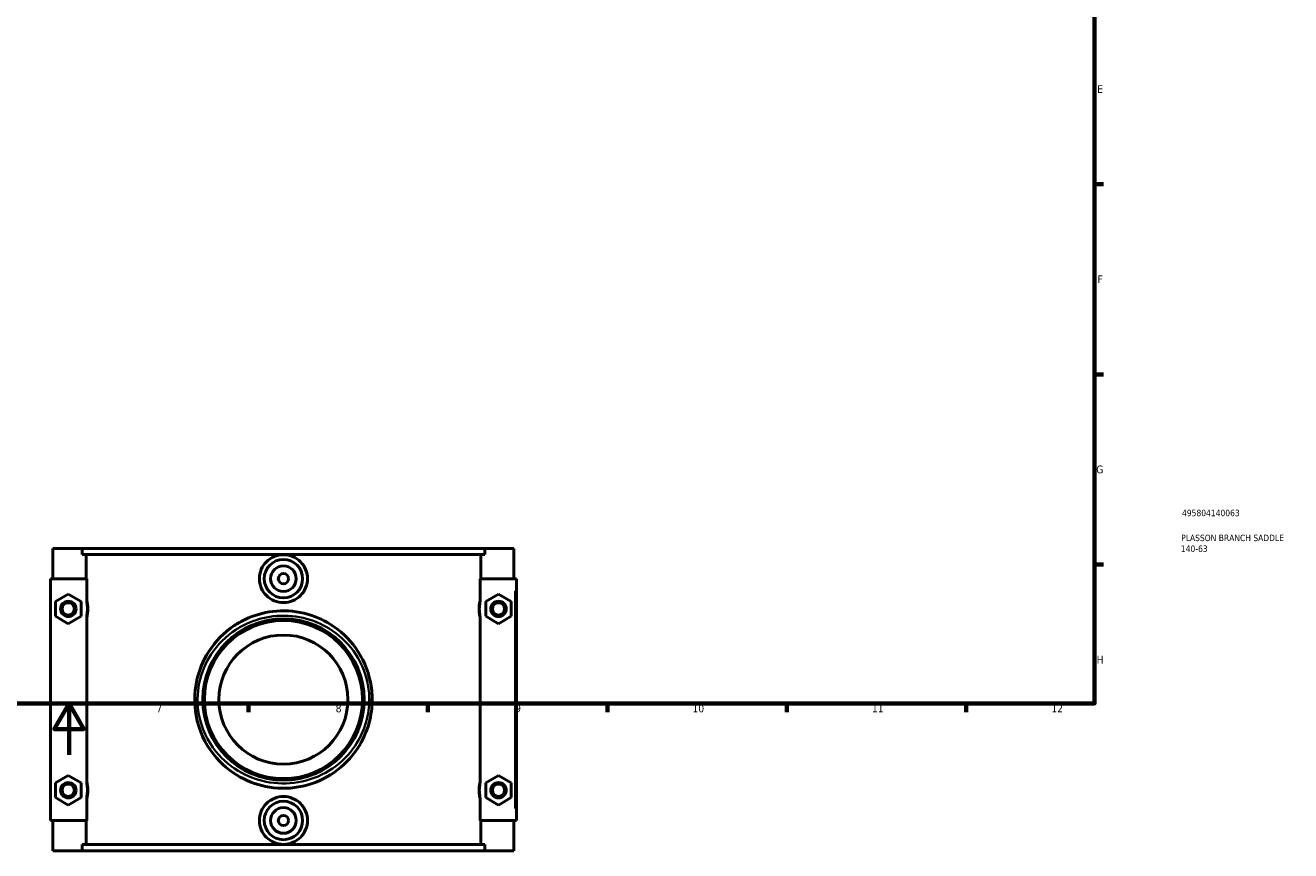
# Model space of a CAD drawing. Header units: millimetres. Extents: x 0 to 1112, y -37 to 1108.
# Tile 2 of 4: x 403 to 898, y -37 to 285. Entities that reach past the tile are written whole.
import ezdxf

# ---------------------------------------------------------------- set-up
doc = ezdxf.new("R2010")
doc.units = ezdxf.units.MM
for name, color, linetype, lineweight in [('Border (ANSI)', 7, 'Continuous', 70), ('Title (ISO)', 7, 'Continuous', 50), ('Visible (ANSI)', 7, 'Continuous', 50), ('Visible Narrow (ANSI)', 7, 'Continuous', 35)]:
    doc.layers.add(name, color=color, linetype=linetype, lineweight=lineweight)
doc.styles.add('Note Text (ANSI)', font='tahoma.ttf')
doc.styles.add('Note Text (ISO)', font='tahoma.ttf')

# ---------------------------------------------------------------- blocks, each defined once
blk = doc.blocks.new('Borders Default Border')
at = {"layer": 'Border (ANSI)'}
for p, q in [((821, 222.75), (824.45, 222.75)), ((821, 148.5), (824.45, 148.5)), ((821, 74.25), (824.45, 74.25)), ((490.58, 20), (490.58, 16.55)), ((560.67, 20), (560.67, 16.55)), ((630.75, 20), (630.75, 16.55)), ((700.83, 20), (700.83, 16.55)), ((770.92, 20), (770.92, 16.55))]:
    blk.add_line(p, q, dxfattribs=at)
at = {"layer": 'Border (ANSI)', "flags": 128}
for points in [[(20, 20), (20, 574), (821, 574), (821, 20), (20, 20)], [(420.5, 0), (420.5, 20), (414.73, 10), (426.27, 10), (420.5, 20)]]:
    blk.add_lwpolyline(points, dxfattribs=at)
at = {"layer": 'Border (ANSI)', "attachment_point": 7, "style": 'Note Text (ANSI)'}
for s, insert, char_height in [('E', (822.05, 258.35), 3.05), ('F', (822.14, 184.1), 3.05), ('G', (821.66, 109.79), 3.05), ('H', (821.81, 35.6), 3.05), ('7', (454.6, 16.55), 3.05), ('8', (524.63, 16.48), 3.05), ('9', (594.7, 16.49), 3.05), ('10', (663.96, 16.49), 3.048), ('11', (734.04, 16.55), 3.048), ('12', (804.13, 16.55), 3.048)]:
    blk.add_mtext(s, dxfattribs=dict(at, insert=insert, char_height=char_height))
blk = doc.blocks.new('Title Blocks ISO')
at = {"layer": 'Title (ISO)', "color": 232, "true_color": 0xca0064, "style": 'Note Text (ISO)'}
for tag, p in [('PART_NUMBER_001', (34.16, 73.13)), ('DESCRIPTION_001', (33.84, 63.4)), ('DESCRIPTION_002', (33.71, 59.18))]:
    blk.add_attdef(tag, p, '', height=2.5, dxfattribs=at)

msp = doc.modelspace()

# ---------------------------------------------------------------- linework, layer by layer
at = {"layer": 'Visible (ANSI)'}
for p, q in [((414.232, 80.529), (414.232, 68.729)), ((414.232, 80.529), (425.576, 80.529)), ((425.576, 80.529), (582.889, 80.529)), ((425.576, 78.169), (425.576, 80.529)), ((582.889, 80.529), (582.889, 78.169)), ((582.889, 80.529), (594.232, 80.529)), ((594.232, 80.529), (594.232, 68.729)), ((582.889, 78.169), (425.576, 78.169)), ((427.195, 68.729), (427.195, 78.169)), ((581.27, 68.729), (581.27, 78.169)), ((427.429, 68.729), (413.232, 68.729)), ((413.232, 68.729), (413.232, -25.671)), ((427.429, 68.729), (427.429, 60.696)), ((581.036, 60.696), (581.036, 68.729)), ((581.036, 68.729), (594.732, 68.729)), ((594.732, 68.729), (595.232, 68.729)), ((595.232, -25.671), (595.232, 68.729)), ((415.232, 59.816), (420.232, 62.702)), ((415.232, 54.042), (415.232, 59.816)), ((420.232, 62.702), (425.232, 59.816)), ((425.232, 59.816), (425.232, 54.042)), ((588.232, 62.702), (583.232, 59.816)), ((583.232, 59.816), (583.232, 54.042)), ((593.232, 59.816), (588.232, 62.702)), ((593.232, 54.042), (593.232, 59.816)), ((420.232, 51.155), (415.232, 54.042)), ((425.232, 54.042), (420.232, 51.155)), ((427.429, 53.161), (427.429, -10.104)), ((581.036, -10.104), (581.036, 53.161)), ((583.232, 54.042), (588.232, 51.155)), ((588.232, 51.155), (593.232, 54.042)), ((415.232, -10.984), (420.232, -8.098)), ((420.232, -8.098), (425.232, -10.984)), ((588.232, -8.098), (583.232, -10.984)), ((593.232, -10.984), (588.232, -8.098)), ((415.232, -16.758), (415.232, -10.984)), ((425.232, -10.984), (425.232, -16.758)), ((583.232, -10.984), (583.232, -16.758)), ((593.232, -16.758), (593.232, -10.984)), ((420.232, -19.645), (415.232, -16.758)), ((425.232, -16.758), (420.232, -19.645)), ((427.429, -17.639), (427.429, -25.671)), ((581.036, -25.671), (581.036, -17.639)), ((583.232, -16.758), (588.232, -19.645)), ((588.232, -19.645), (593.232, -16.758)), ((413.232, -25.671), (427.429, -25.671)), ((414.232, -25.671), (414.232, -37.471)), ((427.195, -35.111), (427.195, -25.671)), ((594.732, -25.671), (581.036, -25.671)), ((581.27, -35.111), (581.27, -25.671)), ((594.232, -25.671), (594.232, -37.471)), ((595.232, -25.671), (594.732, -25.671)), ((425.576, -37.471), (414.232, -37.471)), ((582.889, -35.111), (425.576, -35.111)), ((425.576, -37.471), (425.576, -35.111)), ((425.576, -37.471), (582.889, -37.471)), ((582.889, -35.111), (582.889, -37.471)), ((594.232, -37.471), (582.889, -37.471))]:
    msp.add_line(p, q, dxfattribs=at)
for centre, radius in [((504.232, 68.729), 7.5), ((504.232, 68.729), 5), ((504.232, 68.729), 2), ((420.232, 56.929), 3), ((420.232, 56.929), 2.4), ((588.232, 56.929), 3), ((588.232, 56.929), 2.4), ((504.232, 21.529), 31.5), ((504.232, 21.529), 30.87), ((504.232, 21.529), 25.2), ((420.232, -13.871), 3), ((420.232, -13.871), 2.4), ((588.232, -13.871), 3), ((588.232, -13.871), 2.4), ((504.232, -25.671), 7.5), ((504.232, -25.671), 5), ((504.232, -25.671), 2)]:
    msp.add_circle(centre, radius, dxfattribs=at)
for points, knots in [([(513.619, 68.729), (513.619, 67.551), (513.381, 66.297), (512.418, 63.993), (511.693, 62.943), (510.025, 61.289), (508.971, 60.574), (506.663, 59.625), (505.408, 59.392), (503.057, 59.392), (501.802, 59.625), (499.494, 60.574), (498.44, 61.289), (496.771, 62.943), (496.046, 63.993), (495.084, 66.297), (494.846, 67.551), (494.846, 69.906), (495.084, 71.161), (496.046, 73.464), (496.771, 74.514), (498.44, 76.168), (499.494, 76.884), (501.802, 77.833), (503.057, 78.066), (505.408, 78.066), (506.663, 77.833), (508.971, 76.884), (510.025, 76.168), (511.693, 74.514), (512.418, 73.464), (513.381, 71.161), (513.619, 69.906), (513.619, 68.729)], [0, 0, 0, 0, 0.3532177, 0.3532177, 0.7064354, 0.7064354, 1.0592255, 1.0592255, 1.4120155, 1.4120155, 1.7648056, 1.7648056, 2.1175957, 2.1175957, 2.4708134, 2.4708134, 2.8240311, 2.8240311, 3.1772488, 3.1772488, 3.5304665, 3.5304665, 3.8832565, 3.8832565, 4.2360466, 4.2360466, 4.5888367, 4.5888367, 4.9416268, 4.9416268, 5.2948445, 5.2948445, 5.6480622, 5.6480622, 5.6480622, 5.6480622]), ([(427.429, 60.696), (427.429, 60.024), (427.488, 59.408), (427.6, 58.451), (427.652, 58.081), (427.69, 57.729)], [-0.24331961, -0.24331961, -0.24331961, -0.24331961, -0.10618565, -0.10618565, 0, 0, 0, 0]), ([(580.775, 57.729), (580.822, 58.166), (580.896, 58.668), (581.005, 59.723), (581.036, 60.202), (581.036, 60.696)], [-0.31336517, -0.31336517, -0.31336517, -0.31336517, -0.14824911, -0.14824911, 0, 0, 0, 0]), ([(427.69, 56.129), (427.643, 55.692), (427.569, 55.189), (427.46, 54.135), (427.429, 53.656), (427.429, 53.161)], [-0.31336517, -0.31336517, -0.31336517, -0.31336517, -0.14824911, -0.14824911, 0, 0, 0, 0]), ([(427.69, 57.729), (427.691, 57.714), (427.693, 57.7), (427.709, 57.542), (427.72, 57.392), (427.73, 57.137), (427.732, 57.033), (427.732, 56.929), (427.732, 56.825), (427.73, 56.721), (427.72, 56.465), (427.709, 56.316), (427.693, 56.157), (427.691, 56.143), (427.69, 56.129)], [1.00697965, 1.00697965, 1.00697965, 1.00697965, 1.01587956, 1.01587956, 1.10559631, 1.10559631, 1.16589841, 1.16589841, 1.16589841, 1.2262005, 1.2262005, 1.31591725, 1.31591725, 1.32481716, 1.32481716, 1.32481716, 1.32481716]), ([(538.882, 21.529), (538.882, 23.846), (538.649, 26.163), (537.218, 33.208), (535.235, 37.731), (529.822, 45.325), (526.482, 48.477), (519.456, 52.88), (515.93, 54.365), (508.279, 56.181), (504.135, 56.417), (496.34, 55.479), (492.68, 54.409), (487.835, 52.097), (486.414, 51.291), (481.073, 47.743), (477.669, 44.285), (472.763, 36.652), (471.104, 32.579), (469.4, 24.037), (469.364, 19.578), (471.169, 9.711), (473.57, 4.456), (479.845, -3.505), (483.374, -6.518), (490.882, -10.695), (494.748, -12.044), (503.067, -13.376), (507.533, -13.238), (516.211, -11.299), (520.398, -9.442), (527.658, -4.378), (530.757, -1.194), (535.162, 5.495), (536.687, 8.85), (538.465, 15.349), (538.882, 18.438), (538.882, 21.529)], [-31.7620815, -31.7620815, -31.7620815, -31.7620815, -31.0934956, -31.0934956, -29.6801203, -29.6801203, -28.3471098, -28.3471098, -27.245813, -27.245813, -26.0688881, -26.0688881, -24.9775824, -24.9775824, -24.4998819, -24.4998819, -23.0935305, -23.0935305, -21.8314151, -21.8314151, -20.5712728, -20.5712728, -18.9283013, -18.9283013, -17.583047, -17.583047, -16.4106965, -16.4106965, -15.1473411, -15.1473411, -13.8353324, -13.8353324, -12.5440112, -12.5440112, -11.4790664, -11.4790664, -10.5873605, -10.5873605, -10.5873605, -10.5873605]), ([(580.775, 56.129), (580.774, 56.143), (580.772, 56.157), (580.756, 56.316), (580.745, 56.465), (580.735, 56.721), (580.732, 56.825), (580.732, 56.929), (580.732, 57.033), (580.735, 57.137), (580.745, 57.392), (580.756, 57.542), (580.772, 57.7), (580.774, 57.714), (580.775, 57.729)], [1.00697965, 1.00697965, 1.00697965, 1.00697965, 1.01587957, 1.01587957, 1.10559631, 1.10559631, 1.16589841, 1.16589841, 1.16589841, 1.2262005, 1.2262005, 1.31591724, 1.31591724, 1.32481716, 1.32481716, 1.32481716, 1.32481716]), ([(581.036, 53.161), (581.036, 53.834), (580.977, 54.45), (580.865, 55.406), (580.813, 55.777), (580.775, 56.129)], [-0.24331961, -0.24331961, -0.24331961, -0.24331961, -0.10618565, -0.10618565, 0, 0, 0, 0]), ([(427.429, -10.104), (427.429, -10.776), (427.488, -11.392), (427.6, -12.349), (427.652, -12.719), (427.69, -13.071)], [-0.24331961, -0.24331961, -0.24331961, -0.24331961, -0.10618565, -0.10618565, 0, 0, 0, 0]), ([(427.69, -14.671), (427.643, -15.108), (427.569, -15.611), (427.46, -16.665), (427.429, -17.144), (427.429, -17.639)], [-0.31336517, -0.31336517, -0.31336517, -0.31336517, -0.14824911, -0.14824911, 0, 0, 0, 0]), ([(427.69, -13.071), (427.691, -13.086), (427.693, -13.1), (427.709, -13.258), (427.72, -13.408), (427.73, -13.663), (427.732, -13.767), (427.732, -13.871), (427.732, -13.975), (427.73, -14.079), (427.72, -14.335), (427.709, -14.484), (427.693, -14.643), (427.691, -14.657), (427.69, -14.671)], [1.00697965, 1.00697965, 1.00697965, 1.00697965, 1.01587957, 1.01587957, 1.10559631, 1.10559631, 1.16589841, 1.16589841, 1.16589841, 1.2262005, 1.2262005, 1.31591725, 1.31591725, 1.32481716, 1.32481716, 1.32481716, 1.32481716]), ([(580.775, -14.671), (580.774, -14.657), (580.772, -14.643), (580.756, -14.484), (580.745, -14.335), (580.735, -14.079), (580.732, -13.975), (580.732, -13.871), (580.732, -13.767), (580.735, -13.663), (580.745, -13.408), (580.756, -13.258), (580.772, -13.1), (580.774, -13.086), (580.775, -13.071)], [1.00649456, 1.00649456, 1.00649456, 1.00649456, 1.01539457, 1.01539457, 1.10511122, 1.10511122, 1.16541331, 1.16541331, 1.16541331, 1.22571541, 1.22571541, 1.31543205, 1.31543205, 1.32433207, 1.32433207, 1.32433207, 1.32433207]), ([(580.775, -13.071), (580.822, -12.634), (580.896, -12.132), (581.005, -11.077), (581.036, -10.598), (581.036, -10.104)], [-0.31336517, -0.31336517, -0.31336517, -0.31336517, -0.14824911, -0.14824911, 0, 0, 0, 0]), ([(581.036, -17.639), (581.036, -16.966), (580.977, -16.35), (580.865, -15.394), (580.813, -15.023), (580.775, -14.671)], [-0.24331961, -0.24331961, -0.24331961, -0.24331961, -0.10618565, -0.10618565, 0, 0, 0, 0]), ([(513.619, -25.671), (513.619, -26.849), (513.381, -28.103), (512.418, -30.407), (511.693, -31.457), (510.025, -33.111), (508.971, -33.826), (506.663, -34.775), (505.408, -35.008), (503.057, -35.008), (501.802, -34.775), (499.494, -33.826), (498.44, -33.111), (496.771, -31.457), (496.046, -30.407), (495.084, -28.103), (494.846, -26.849), (494.846, -25.671), (494.846, -24.494), (495.084, -23.239), (496.046, -20.936), (496.771, -19.886), (498.44, -18.232), (499.494, -17.516), (501.802, -16.567), (503.057, -16.334), (505.408, -16.334), (506.663, -16.567), (508.971, -17.516), (510.025, -18.232), (511.693, -19.886), (512.418, -20.936), (513.381, -23.239), (513.619, -24.494), (513.619, -25.671)], [2.8240311, 2.8240311, 2.8240311, 2.8240311, 3.1772488, 3.1772488, 3.5304665, 3.5304665, 3.8832565, 3.8832565, 4.2360466, 4.2360466, 4.5888367, 4.5888367, 4.9416268, 4.9416268, 5.2948445, 5.2948445, 5.6480622, 5.6480622, 5.6480622, 6.0012799, 6.0012799, 6.3544976, 6.3544976, 6.7072876, 6.7072876, 7.0600777, 7.0600777, 7.4128678, 7.4128678, 7.7656579, 7.7656579, 8.1188756, 8.1188756, 8.4720933, 8.4720933, 8.4720933, 8.4720933])]:
    msp.add_open_spline(points, degree=3, knots=knots, dxfattribs=at)
at = {"layer": 'Visible Narrow (ANSI)'}
for p, q in [((594.732, 64.009), (594.732, -20.951)), ((537.862, 21.529), (538.879, 21.529))]:
    msp.add_line(p, q, dxfattribs=at)
for points, knots in [([(427.513, 53.459), (427.527, 53.511), (427.541, 53.564), (427.637, 53.935), (427.713, 54.28), (427.823, 54.911), (427.863, 55.182), (427.925, 55.743), (427.948, 56.033), (427.971, 56.527), (427.976, 56.728), (427.976, 56.929), (427.976, 57.13), (427.971, 57.331), (427.948, 57.825), (427.925, 58.114), (427.863, 58.675), (427.823, 58.946), (427.713, 59.578), (427.637, 59.923), (427.541, 60.294), (427.527, 60.347), (427.513, 60.398)], [-1.56237894, -1.56237894, -1.56237894, -1.56237894, -1.53998434, -1.53998434, -1.40706144, -1.40706144, -1.31591725, -1.31591725, -1.2262005, -1.2262005, -1.16589841, -1.16589841, -1.16589841, -1.10559631, -1.10559631, -1.01587956, -1.01587956, -0.92473537, -0.92473537, -0.79181248, -0.79181248, -0.76941787, -0.76941787, -0.76941787, -0.76941787]), ([(580.952, 60.398), (580.938, 60.347), (580.924, 60.294), (580.828, 59.923), (580.752, 59.578), (580.642, 58.946), (580.602, 58.675), (580.54, 58.114), (580.516, 57.825), (580.494, 57.331), (580.489, 57.13), (580.489, 56.929), (580.489, 56.728), (580.494, 56.527), (580.516, 56.033), (580.54, 55.743), (580.602, 55.182), (580.642, 54.911), (580.752, 54.28), (580.828, 53.935), (580.924, 53.564), (580.938, 53.511), (580.952, 53.459)], [-1.56237894, -1.56237894, -1.56237894, -1.56237894, -1.53998426, -1.53998426, -1.4070614, -1.4070614, -1.31591724, -1.31591724, -1.2262005, -1.2262005, -1.16589841, -1.16589841, -1.16589841, -1.10559631, -1.10559631, -1.01587957, -1.01587957, -0.92473542, -0.92473542, -0.79181256, -0.79181256, -0.76941787, -0.76941787, -0.76941787, -0.76941787]), ([(537.764, 21.529), (537.764, 18.607), (537.36, 15.686), (535.639, 9.541), (534.164, 6.37), (529.901, 0.046), (526.902, -2.964), (519.876, -7.753), (515.824, -9.508), (507.426, -11.342), (503.104, -11.472), (495.054, -10.212), (491.313, -8.938), (484.047, -4.988), (480.632, -2.139), (474.56, 5.387), (472.236, 10.356), (470.49, 19.685), (470.525, 23.9), (472.173, 31.976), (473.779, 35.827), (478.526, 43.044), (481.821, 46.313), (486.989, 49.667), (488.364, 50.429), (493.053, 52.615), (496.594, 53.627), (504.138, 54.514), (508.149, 54.29), (515.552, 52.574), (518.965, 51.17), (525.764, 47.007), (528.996, 44.027), (534.234, 36.847), (536.153, 32.571), (537.538, 25.91), (537.764, 23.72), (537.764, 21.529)], [10.5873605, 10.5873605, 10.5873605, 10.5873605, 11.4790664, 11.4790664, 12.5440112, 12.5440112, 13.8353324, 13.8353324, 15.1473411, 15.1473411, 16.4106965, 16.4106965, 17.583047, 17.583047, 18.9283013, 18.9283013, 20.5712728, 20.5712728, 21.8314151, 21.8314151, 23.0935305, 23.0935305, 24.4998819, 24.4998819, 24.9775824, 24.9775824, 26.0688881, 26.0688881, 27.245813, 27.245813, 28.3471098, 28.3471098, 29.6801203, 29.6801203, 31.0934956, 31.0934956, 31.7620815, 31.7620815, 31.7620815, 31.7620815]), ([(427.513, -17.341), (427.527, -17.289), (427.541, -17.236), (427.637, -16.865), (427.713, -16.52), (427.823, -15.889), (427.863, -15.618), (427.925, -15.057), (427.948, -14.767), (427.971, -14.273), (427.976, -14.072), (427.976, -13.871), (427.976, -13.67), (427.971, -13.469), (427.948, -12.975), (427.925, -12.686), (427.863, -12.125), (427.823, -11.854), (427.713, -11.222), (427.637, -10.877), (427.541, -10.506), (427.527, -10.453), (427.513, -10.402)], [-1.56237894, -1.56237894, -1.56237894, -1.56237894, -1.5399843, -1.5399843, -1.40706142, -1.40706142, -1.31591725, -1.31591725, -1.2262005, -1.2262005, -1.16589841, -1.16589841, -1.16589841, -1.10559631, -1.10559631, -1.01587957, -1.01587957, -0.92473539, -0.92473539, -0.79181252, -0.79181252, -0.76941787, -0.76941787, -0.76941787, -0.76941787]), ([(580.952, -10.402), (580.938, -10.453), (580.924, -10.506), (580.828, -10.877), (580.752, -11.222), (580.642, -11.854), (580.602, -12.125), (580.54, -12.686), (580.516, -12.975), (580.494, -13.469), (580.489, -13.67), (580.489, -13.871), (580.489, -14.072), (580.494, -14.273), (580.516, -14.767), (580.54, -15.057), (580.602, -15.618), (580.642, -15.889), (580.752, -16.52), (580.828, -16.865), (580.924, -17.236), (580.938, -17.289), (580.952, -17.341)], [-1.56189384, -1.56189384, -1.56189384, -1.56189384, -1.53949849, -1.53949849, -1.40657591, -1.40657591, -1.31543205, -1.31543205, -1.22571541, -1.22571541, -1.16541331, -1.16541331, -1.16541331, -1.10511122, -1.10511122, -1.01539457, -1.01539457, -0.92425071, -0.92425071, -0.79132813, -0.79132813, -0.76893278, -0.76893278, -0.76893278, -0.76893278])]:
    msp.add_open_spline(points, degree=3, knots=knots, dxfattribs=at)

# ---------------------------------------------------------------- block references
msp.add_blockref('Borders Default Border', (0, 0))
msp.add_blockref('Title Blocks ISO', (821, 20)).add_auto_attribs({'PART_NUMBER_001': '495804140063', 'DESCRIPTION_001': 'PLASSON BRANCH SADDLE', 'DESCRIPTION_002': '140-63'})

doc.saveas('drawing.dxf')
